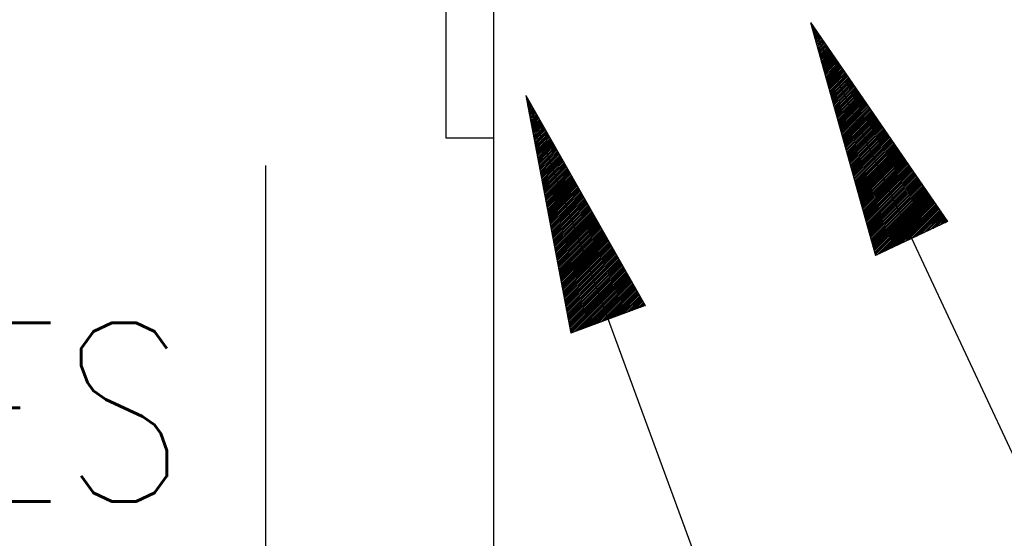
# Model space of a CAD drawing. Extents: x 0 to 7.6, y 0 to 9.85.
# Tile 34 of 39: x 5.73 to 6.14, y 5.8 to 6.01. Entities that reach past the tile are written whole.
import ezdxf

# ---------------------------------------------------------------- set-up
doc = ezdxf.new("R2010")
doc.units = 0
doc.header["$MEASUREMENT"] = 0
doc.layers.get('0').update_dxf_attribs({"color": 2, "linetype": 'CONTINUOUS'})
doc.layers.add('E-DETL', color=2, linetype='CONTINUOUS')
doc.layers.add('E-DETL-TEXT', color=3, linetype='CONTINUOUS')
doc.styles.add('ROMANS', font='ROMANS.SHX', dxfattribs={"width": 0.8})

# ---------------------------------------------------------------- blocks, each defined once
blk = doc.blocks.new('*X13')
at = {"color": 0}
for p, q in [((151.619, 136.893), (151.621, 136.895)), ((151.621, 136.895), (151.622, 136.897)), ((151.623, 136.88), (151.626, 136.883)), ((151.626, 136.883), (151.629, 136.886)), ((151.627, 136.866), (151.632, 136.871)), ((151.631, 136.852), (151.638, 136.859)), ((151.632, 136.871), (151.637, 136.876)), ((151.634, 136.838), (151.643, 136.847)), ((151.638, 136.859), (151.644, 136.865)), ((151.638, 136.824), (151.649, 136.835)), ((151.642, 136.811), (151.654, 136.823)), ((151.643, 136.847), (151.651, 136.855)), ((151.646, 136.797), (151.66, 136.811)), ((151.649, 136.835), (151.658, 136.844)), ((151.65, 136.783), (151.666, 136.799)), ((151.654, 136.823), (151.665, 136.834)), ((151.654, 136.769), (151.671, 136.787)), ((151.66, 136.811), (151.673, 136.823)), ((151.666, 136.799), (151.68, 136.813)), ((151.671, 136.787), (151.687, 136.802)), ((151.677, 136.775), (151.694, 136.792)), ((151.658, 136.755), (151.677, 136.775)), ((151.661, 136.741), (151.683, 136.763)), ((151.665, 136.728), (151.688, 136.751)), ((151.669, 136.714), (151.694, 136.739)), ((151.673, 136.7), (151.7, 136.727)), ((151.677, 136.686), (151.705, 136.715)), ((151.681, 136.672), (151.711, 136.702)), ((151.683, 136.763), (151.701, 136.782)), ((151.685, 136.659), (151.716, 136.69)), ((151.688, 136.751), (151.709, 136.771)), ((151.694, 136.739), (151.716, 136.761)), ((151.7, 136.727), (151.723, 136.75)), ((151.705, 136.715), (151.73, 136.74)), ((151.711, 136.702), (151.738, 136.729)), ((151.716, 136.69), (151.745, 136.719)), ((151.722, 136.678), (151.752, 136.708)), ((151.728, 136.666), (151.759, 136.698)), ((151.733, 136.654), (151.766, 136.687)), ((151.688, 136.645), (151.722, 136.678)), ((151.692, 136.631), (151.728, 136.666)), ((151.696, 136.617), (151.733, 136.654)), ((151.7, 136.603), (151.739, 136.642)), ((151.704, 136.589), (151.745, 136.63)), ((151.708, 136.576), (151.75, 136.618)), ((151.712, 136.562), (151.756, 136.606)), ((151.715, 136.548), (151.762, 136.594)), ((151.719, 136.534), (151.767, 136.582)), ((151.739, 136.642), (151.774, 136.677)), ((151.745, 136.63), (151.781, 136.666)), ((151.75, 136.618), (151.788, 136.656)), ((151.756, 136.606), (151.795, 136.645)), ((151.762, 136.594), (151.802, 136.635)), ((151.767, 136.582), (151.81, 136.624)), ((151.773, 136.57), (151.817, 136.614)), ((151.778, 136.558), (151.824, 136.604)), ((151.784, 136.546), (151.831, 136.593)), ((151.79, 136.534), (151.838, 136.583)), ((151.723, 136.52), (151.773, 136.57)), ((151.727, 136.507), (151.778, 136.558)), ((151.731, 136.493), (151.784, 136.546)), ((151.735, 136.479), (151.79, 136.534)), ((151.739, 136.465), (151.795, 136.522)), ((151.743, 136.451), (151.801, 136.51)), ((151.746, 136.438), (151.807, 136.498)), ((151.75, 136.424), (151.812, 136.486)), ((151.754, 136.41), (151.818, 136.474)), ((151.795, 136.522), (151.846, 136.572)), ((151.801, 136.51), (151.853, 136.562)), ((151.807, 136.498), (151.86, 136.551)), ((151.812, 136.486), (151.867, 136.541)), ((151.818, 136.474), (151.874, 136.53)), ((151.824, 136.462), (151.882, 136.52)), ((151.829, 136.45), (151.889, 136.509)), ((151.835, 136.438), (151.896, 136.499)), ((151.84, 136.426), (151.903, 136.488)), ((151.846, 136.413), (151.91, 136.478)), ((151.758, 136.396), (151.824, 136.462)), ((151.762, 136.382), (151.829, 136.45)), ((151.766, 136.368), (151.835, 136.438)), ((151.77, 136.355), (151.84, 136.426)), ((151.773, 136.341), (151.846, 136.413)), ((151.777, 136.327), (151.852, 136.401)), ((151.781, 136.313), (151.857, 136.389)), ((151.785, 136.299), (151.863, 136.377)), ((151.789, 136.286), (151.869, 136.365)), ((151.852, 136.401), (151.918, 136.467)), ((151.857, 136.389), (151.925, 136.457)), ((151.863, 136.377), (151.932, 136.446)), ((151.869, 136.365), (151.939, 136.436)), ((151.874, 136.353), (151.947, 136.426)), ((151.88, 136.341), (151.954, 136.415)), ((151.886, 136.329), (151.961, 136.405)), ((151.891, 136.317), (151.968, 136.394)), ((151.897, 136.305), (151.975, 136.384)), ((151.902, 136.293), (151.983, 136.373)), ((151.793, 136.272), (151.874, 136.353)), ((151.797, 136.258), (151.88, 136.341)), ((151.8, 136.244), (151.886, 136.329)), ((151.804, 136.23), (151.891, 136.317)), ((151.808, 136.216), (151.897, 136.305)), ((151.812, 136.203), (151.902, 136.293)), ((151.816, 136.189), (151.908, 136.281)), ((151.82, 136.175), (151.914, 136.269)), ((151.908, 136.281), (151.99, 136.363)), ((151.914, 136.269), (151.997, 136.352)), ((151.919, 136.257), (152.004, 136.342)), ((151.925, 136.245), (152.011, 136.331)), ((151.931, 136.233), (152.019, 136.321)), ((151.936, 136.221), (152.026, 136.31)), ((151.942, 136.209), (152.033, 136.3)), ((151.948, 136.197), (152.04, 136.289)), ((151.953, 136.185), (152.047, 136.279)), ((151.959, 136.173), (152.055, 136.268)), ((151.824, 136.161), (151.919, 136.257)), ((151.828, 136.147), (151.925, 136.245)), ((151.831, 136.134), (151.931, 136.233)), ((151.835, 136.12), (151.936, 136.221)), ((151.839, 136.106), (151.942, 136.209)), ((151.843, 136.092), (151.948, 136.197)), ((151.847, 136.078), (151.953, 136.185)), ((151.851, 136.065), (151.959, 136.173)), ((151.855, 136.051), (151.964, 136.161)), ((151.964, 136.161), (152.062, 136.258)), ((151.97, 136.149), (152.069, 136.248)), ((151.976, 136.137), (152.076, 136.237)), ((151.981, 136.125), (152.083, 136.227)), ((151.987, 136.112), (152.091, 136.216)), ((151.993, 136.1), (152.098, 136.206)), ((151.998, 136.088), (152.105, 136.195)), ((152.004, 136.076), (152.112, 136.185)), ((152.01, 136.064), (152.12, 136.174)), ((152.015, 136.052), (152.127, 136.164)), ((148.584, 136.121), (148.585, 136.122)), ((148.585, 136.122), (148.586, 136.123)), ((148.587, 136.106), (148.59, 136.109)), ((148.589, 136.091), (148.594, 136.096)), ((148.59, 136.109), (148.592, 136.112)), ((148.592, 136.076), (148.599, 136.083)), ((148.594, 136.096), (148.599, 136.101)), ((148.595, 136.061), (148.604, 136.07)), ((148.598, 136.047), (148.609, 136.058)), ((148.599, 136.083), (148.605, 136.089)), ((148.604, 136.07), (148.612, 136.078)), ((148.609, 136.058), (148.618, 136.067)), ((148.613, 136.045), (148.624, 136.056)), ((151.858, 136.037), (151.97, 136.149)), ((151.862, 136.023), (151.976, 136.137)), ((151.866, 136.009), (151.981, 136.125)), ((151.87, 135.995), (151.987, 136.112)), ((151.874, 135.982), (151.993, 136.1)), ((151.878, 135.968), (151.998, 136.088)), ((151.882, 135.954), (152.004, 136.076)), ((151.885, 135.94), (152.01, 136.064)), ((151.889, 135.926), (152.015, 136.052)), ((152.021, 136.04), (152.134, 136.153)), ((152.026, 136.028), (152.141, 136.143)), ((152.032, 136.016), (152.148, 136.132)), ((152.038, 136.004), (152.156, 136.122)), ((152.043, 135.992), (152.163, 136.111)), ((152.049, 135.98), (152.17, 136.101)), ((152.055, 135.968), (152.177, 136.091)), ((152.06, 135.956), (152.184, 136.08)), ((152.066, 135.944), (152.192, 136.07)), ((152.072, 135.932), (152.199, 136.059)), ((148.601, 136.032), (148.613, 136.045)), ((148.603, 136.017), (148.618, 136.032)), ((148.606, 136.002), (148.623, 136.019)), ((148.609, 135.987), (148.628, 136.006)), ((148.612, 135.972), (148.632, 135.993)), ((148.615, 135.957), (148.637, 135.98)), ((148.617, 135.943), (148.642, 135.967)), ((148.618, 136.032), (148.631, 136.044)), ((148.62, 135.928), (148.647, 135.954)), ((148.623, 136.019), (148.637, 136.033)), ((148.628, 136.006), (148.644, 136.022)), ((148.632, 135.993), (148.65, 136.011)), ((148.637, 135.98), (148.656, 135.999)), ((148.642, 135.967), (148.663, 135.988)), ((148.647, 135.954), (148.669, 135.977)), ((148.651, 135.941), (148.676, 135.965)), ((148.656, 135.928), (148.682, 135.954)), ((151.893, 135.913), (152.021, 136.04)), ((151.897, 135.899), (152.026, 136.028)), ((151.901, 135.885), (152.032, 136.016)), ((151.905, 135.871), (152.038, 136.004)), ((151.909, 135.857), (152.043, 135.992)), ((151.912, 135.843), (152.049, 135.98)), ((151.916, 135.83), (152.055, 135.968)), ((151.92, 135.816), (152.06, 135.956)), ((152.077, 135.92), (152.206, 136.049)), ((152.083, 135.908), (152.213, 136.038)), ((152.088, 135.896), (152.22, 136.028)), ((152.094, 135.884), (152.228, 136.017)), ((152.1, 135.872), (152.235, 136.007)), ((152.105, 135.86), (152.242, 135.996)), ((152.111, 135.848), (152.249, 135.986)), ((152.117, 135.836), (152.256, 135.975)), ((152.122, 135.823), (152.264, 135.965)), ((152.128, 135.811), (152.271, 135.954)), ((148.623, 135.913), (148.651, 135.941)), ((148.626, 135.898), (148.656, 135.928)), ((148.629, 135.883), (148.661, 135.915)), ((148.632, 135.868), (148.666, 135.902)), ((148.634, 135.853), (148.67, 135.889)), ((148.637, 135.839), (148.675, 135.877)), ((148.64, 135.824), (148.68, 135.864)), ((148.643, 135.809), (148.685, 135.851)), ((148.661, 135.915), (148.689, 135.943)), ((148.666, 135.902), (148.695, 135.932)), ((148.67, 135.889), (148.701, 135.92)), ((148.675, 135.877), (148.708, 135.909)), ((148.68, 135.864), (148.714, 135.898)), ((148.685, 135.851), (148.721, 135.887)), ((148.689, 135.838), (148.727, 135.875)), ((148.694, 135.825), (148.733, 135.864)), ((148.699, 135.812), (148.74, 135.853)), ((148.704, 135.799), (148.746, 135.842)), ((151.924, 135.802), (152.066, 135.944)), ((151.928, 135.788), (152.072, 135.932)), ((151.932, 135.774), (152.077, 135.92)), ((151.936, 135.761), (152.083, 135.908)), ((151.94, 135.747), (152.088, 135.896)), ((151.943, 135.733), (152.094, 135.884)), ((151.947, 135.719), (152.1, 135.872)), ((151.951, 135.705), (152.105, 135.86)), ((151.955, 135.692), (152.111, 135.848)), ((152.134, 135.799), (152.278, 135.944)), ((152.139, 135.787), (152.285, 135.933)), ((152.145, 135.775), (152.293, 135.923)), ((152.15, 135.763), (152.3, 135.913)), ((152.156, 135.751), (152.307, 135.902)), ((152.162, 135.739), (152.314, 135.892)), ((152.167, 135.727), (152.321, 135.881)), ((152.173, 135.715), (152.329, 135.871)), ((152.179, 135.703), (152.336, 135.86)), ((152.184, 135.691), (152.343, 135.85)), ((148.646, 135.794), (148.689, 135.838)), ((148.648, 135.779), (148.694, 135.825)), ((148.651, 135.764), (148.699, 135.812)), ((148.654, 135.749), (148.704, 135.799)), ((148.657, 135.735), (148.708, 135.786)), ((148.66, 135.72), (148.713, 135.773)), ((148.663, 135.705), (148.718, 135.76)), ((148.665, 135.69), (148.723, 135.747)), ((148.668, 135.675), (148.727, 135.734)), ((148.708, 135.786), (148.753, 135.83)), ((148.713, 135.773), (148.759, 135.819)), ((148.718, 135.76), (148.765, 135.808)), ((148.723, 135.747), (148.772, 135.796)), ((148.727, 135.734), (148.778, 135.785)), ((148.732, 135.721), (148.785, 135.774)), ((148.737, 135.709), (148.791, 135.763)), ((148.742, 135.696), (148.798, 135.751)), ((148.746, 135.683), (148.804, 135.74)), ((151.959, 135.678), (152.117, 135.836)), ((151.963, 135.664), (152.122, 135.823)), ((151.967, 135.65), (152.128, 135.811)), ((151.97, 135.636), (152.134, 135.799)), ((151.974, 135.622), (152.139, 135.787)), ((151.978, 135.609), (152.145, 135.775)), ((151.982, 135.595), (152.15, 135.763)), ((151.986, 135.581), (152.156, 135.751)), ((151.99, 135.567), (152.162, 135.739)), ((152.19, 135.679), (152.35, 135.839)), ((152.196, 135.667), (152.357, 135.829)), ((152.201, 135.655), (152.365, 135.818)), ((152.207, 135.643), (152.372, 135.808)), ((152.212, 135.631), (152.379, 135.797)), ((152.218, 135.619), (152.386, 135.787)), ((152.224, 135.607), (152.393, 135.776)), ((152.229, 135.595), (152.401, 135.766)), ((152.235, 135.583), (152.408, 135.755)), ((152.241, 135.571), (152.415, 135.745)), ((152.246, 135.559), (152.422, 135.735)), ((148.671, 135.66), (148.732, 135.721)), ((148.674, 135.645), (148.737, 135.709)), ((148.677, 135.63), (148.742, 135.696)), ((148.679, 135.616), (148.746, 135.683)), ((148.682, 135.601), (148.751, 135.67)), ((148.685, 135.586), (148.756, 135.657)), ((148.688, 135.571), (148.761, 135.644)), ((148.691, 135.556), (148.765, 135.631)), ((148.751, 135.67), (148.81, 135.729)), ((148.756, 135.657), (148.817, 135.718)), ((148.761, 135.644), (148.823, 135.706)), ((148.765, 135.631), (148.83, 135.695)), ((148.77, 135.618), (148.836, 135.684)), ((148.775, 135.605), (148.842, 135.673)), ((148.78, 135.592), (148.849, 135.661)), ((148.784, 135.579), (148.855, 135.65)), ((148.789, 135.566), (148.862, 135.639)), ((151.994, 135.553), (152.167, 135.727)), ((151.997, 135.54), (152.173, 135.715)), ((152.001, 135.526), (152.179, 135.703)), ((152.005, 135.512), (152.184, 135.691)), ((152.009, 135.498), (152.19, 135.679)), ((152.013, 135.484), (152.196, 135.667)), ((152.017, 135.47), (152.201, 135.655)), ((152.021, 135.457), (152.207, 135.643)), ((152.025, 135.443), (152.212, 135.631)), ((152.252, 135.547), (152.429, 135.724)), ((152.258, 135.534), (152.437, 135.714)), ((152.263, 135.522), (152.444, 135.703)), ((152.269, 135.51), (152.451, 135.693)), ((152.274, 135.498), (152.458, 135.682)), ((152.28, 135.486), (152.466, 135.672)), ((152.286, 135.474), (152.473, 135.661)), ((152.291, 135.462), (152.48, 135.651)), ((152.297, 135.45), (152.487, 135.64)), ((152.303, 135.438), (152.494, 135.63)), ((148.693, 135.541), (148.77, 135.618)), ((148.696, 135.526), (148.775, 135.605)), ((148.699, 135.512), (148.78, 135.592)), ((148.702, 135.497), (148.784, 135.579)), ((148.705, 135.482), (148.789, 135.566)), ((148.708, 135.467), (148.794, 135.553)), ((148.71, 135.452), (148.799, 135.54)), ((148.713, 135.437), (148.804, 135.528)), ((148.794, 135.553), (148.868, 135.627)), ((148.799, 135.54), (148.874, 135.616)), ((148.804, 135.528), (148.881, 135.605)), ((148.808, 135.515), (148.887, 135.594)), ((148.813, 135.502), (148.894, 135.582)), ((148.818, 135.489), (148.9, 135.571)), ((148.823, 135.476), (148.907, 135.56)), ((148.827, 135.463), (148.913, 135.549)), ((148.832, 135.45), (148.919, 135.537)), ((148.837, 135.437), (148.926, 135.526)), ((152.028, 135.429), (152.218, 135.619)), ((152.032, 135.415), (152.224, 135.607)), ((152.036, 135.401), (152.229, 135.595)), ((152.04, 135.388), (152.235, 135.583)), ((152.044, 135.374), (152.241, 135.571)), ((152.048, 135.36), (152.246, 135.559)), ((152.052, 135.346), (152.252, 135.547)), ((152.055, 135.332), (152.258, 135.534)), ((152.308, 135.426), (152.502, 135.619)), ((152.314, 135.414), (152.509, 135.609)), ((152.32, 135.402), (152.516, 135.598)), ((152.325, 135.39), (152.523, 135.588)), ((152.331, 135.378), (152.53, 135.578)), ((152.336, 135.366), (152.538, 135.567)), ((152.342, 135.354), (152.545, 135.557)), ((152.348, 135.342), (152.552, 135.546)), ((152.353, 135.33), (152.559, 135.536)), ((152.359, 135.318), (152.566, 135.525)), ((148.716, 135.422), (148.808, 135.515)), ((148.719, 135.408), (148.813, 135.502)), ((148.722, 135.393), (148.818, 135.489)), ((148.724, 135.378), (148.823, 135.476)), ((148.727, 135.363), (148.827, 135.463)), ((148.73, 135.348), (148.832, 135.45)), ((148.733, 135.333), (148.837, 135.437)), ((148.736, 135.318), (148.842, 135.424)), ((148.842, 135.424), (148.932, 135.515)), ((148.846, 135.411), (148.939, 135.504)), ((148.851, 135.398), (148.945, 135.492)), ((148.856, 135.385), (148.951, 135.481)), ((148.861, 135.372), (148.958, 135.47)), ((148.865, 135.36), (148.964, 135.459)), ((148.87, 135.347), (148.971, 135.447)), ((148.875, 135.334), (148.977, 135.436)), ((148.88, 135.321), (148.983, 135.425)), ((152.059, 135.319), (152.263, 135.522)), ((152.063, 135.305), (152.269, 135.51)), ((152.067, 135.291), (152.274, 135.498)), ((152.071, 135.277), (152.28, 135.486)), ((152.075, 135.263), (152.286, 135.474)), ((152.079, 135.249), (152.291, 135.462)), ((152.082, 135.236), (152.297, 135.45)), ((152.086, 135.222), (152.303, 135.438)), ((152.09, 135.208), (152.308, 135.426)), ((152.365, 135.306), (152.574, 135.515)), ((152.37, 135.294), (152.581, 135.504)), ((152.376, 135.282), (152.588, 135.494)), ((152.382, 135.27), (152.595, 135.483)), ((152.387, 135.258), (152.602, 135.473)), ((152.393, 135.245), (152.61, 135.462)), ((152.398, 135.233), (152.617, 135.452)), ((152.404, 135.221), (152.624, 135.441)), ((152.41, 135.209), (152.631, 135.431)), ((152.415, 135.197), (152.639, 135.42)), ((148.739, 135.303), (148.846, 135.411)), ((148.741, 135.289), (148.851, 135.398)), ((148.744, 135.274), (148.856, 135.385)), ((148.747, 135.259), (148.861, 135.372)), ((148.75, 135.244), (148.865, 135.36)), ((148.753, 135.229), (148.87, 135.347)), ((148.755, 135.214), (148.875, 135.334)), ((148.758, 135.199), (148.88, 135.321)), ((148.884, 135.308), (148.99, 135.413)), ((148.889, 135.295), (148.996, 135.402)), ((148.894, 135.282), (149.003, 135.391)), ((148.899, 135.269), (149.009, 135.38)), ((148.903, 135.256), (149.016, 135.368)), ((148.908, 135.243), (149.022, 135.357)), ((148.913, 135.23), (149.028, 135.346)), ((148.918, 135.217), (149.035, 135.335)), ((148.922, 135.204), (149.041, 135.323)), ((152.094, 135.194), (152.314, 135.414)), ((152.098, 135.18), (152.32, 135.402)), ((152.102, 135.167), (152.325, 135.39)), ((152.106, 135.153), (152.331, 135.378)), ((152.109, 135.139), (152.336, 135.366)), ((152.113, 135.125), (152.342, 135.354)), ((152.117, 135.111), (152.348, 135.342)), ((152.121, 135.097), (152.353, 135.33)), ((152.125, 135.084), (152.359, 135.318)), ((152.421, 135.185), (152.646, 135.41)), ((152.427, 135.173), (152.653, 135.4)), ((152.432, 135.161), (152.66, 135.389)), ((152.438, 135.149), (152.667, 135.379)), ((152.444, 135.137), (152.675, 135.368)), ((152.449, 135.125), (152.682, 135.358)), ((152.455, 135.113), (152.689, 135.347)), ((152.46, 135.101), (152.696, 135.337)), ((152.466, 135.089), (152.703, 135.326)), ((152.472, 135.077), (152.711, 135.316)), ((148.761, 135.185), (148.884, 135.308)), ((148.764, 135.17), (148.889, 135.295)), ((148.767, 135.155), (148.894, 135.282)), ((148.769, 135.14), (148.899, 135.269)), ((148.772, 135.125), (148.903, 135.256)), ((148.775, 135.11), (148.908, 135.243)), ((148.778, 135.095), (148.913, 135.23)), ((148.781, 135.081), (148.918, 135.217)), ((148.927, 135.192), (149.048, 135.312)), ((148.932, 135.179), (149.054, 135.301)), ((148.937, 135.166), (149.06, 135.29)), ((148.941, 135.153), (149.067, 135.278)), ((148.946, 135.14), (149.073, 135.267)), ((148.951, 135.127), (149.08, 135.256)), ((148.956, 135.114), (149.086, 135.244)), ((148.96, 135.101), (149.093, 135.233)), ((148.965, 135.088), (149.099, 135.222)), ((148.97, 135.075), (149.105, 135.211)), ((152.129, 135.07), (152.365, 135.306)), ((152.133, 135.056), (152.37, 135.294)), ((152.137, 135.042), (152.376, 135.282)), ((152.14, 135.028), (152.382, 135.27)), ((152.144, 135.015), (152.387, 135.258)), ((152.148, 135.001), (152.393, 135.245)), ((152.152, 134.987), (152.398, 135.233)), ((152.156, 134.973), (152.404, 135.221)), ((152.477, 135.065), (152.718, 135.305)), ((152.483, 135.053), (152.725, 135.295)), ((152.489, 135.041), (152.732, 135.284)), ((152.494, 135.029), (152.739, 135.274)), ((152.5, 135.017), (152.747, 135.263)), ((152.506, 135.005), (152.754, 135.253)), ((152.511, 134.993), (152.761, 135.242)), ((152.517, 134.981), (152.768, 135.232)), ((152.522, 134.969), (152.775, 135.222)), ((152.528, 134.957), (152.783, 135.211)), ((148.784, 135.066), (148.922, 135.204)), ((148.786, 135.051), (148.927, 135.192)), ((148.789, 135.036), (148.932, 135.179)), ((148.792, 135.021), (148.937, 135.166)), ((148.795, 135.006), (148.941, 135.153)), ((148.798, 134.991), (148.946, 135.14)), ((148.8, 134.977), (148.951, 135.127)), ((148.803, 134.962), (148.956, 135.114)), ((148.975, 135.062), (149.112, 135.199)), ((148.979, 135.049), (149.118, 135.188)), ((148.984, 135.036), (149.125, 135.177)), ((148.989, 135.023), (149.131, 135.166)), ((148.994, 135.011), (149.137, 135.154)), ((148.998, 134.998), (149.144, 135.143)), ((149.003, 134.985), (149.15, 135.132)), ((149.008, 134.972), (149.157, 135.121)), ((149.013, 134.959), (149.163, 135.109)), ((152.16, 134.959), (152.41, 135.209)), ((152.164, 134.946), (152.415, 135.197)), ((152.167, 134.932), (152.421, 135.185)), ((152.171, 134.918), (152.427, 135.173)), ((152.175, 134.904), (152.432, 135.161)), ((152.179, 134.89), (152.438, 135.149)), ((152.183, 134.876), (152.444, 135.137)), ((152.187, 134.863), (152.449, 135.125)), ((152.191, 134.849), (152.455, 135.113)), ((152.534, 134.944), (152.79, 135.201)), ((152.539, 134.932), (152.797, 135.19)), ((152.545, 134.92), (152.804, 135.18)), ((152.551, 134.908), (152.812, 135.169)), ((152.556, 134.896), (152.819, 135.159)), ((152.562, 134.884), (152.826, 135.148)), ((152.568, 134.872), (152.833, 135.138)), ((152.573, 134.86), (152.84, 135.127)), ((152.579, 134.848), (152.848, 135.117)), ((152.584, 134.836), (152.855, 135.106)), ((148.806, 134.947), (148.96, 135.101)), ((148.809, 134.932), (148.965, 135.088)), ((148.812, 134.917), (148.97, 135.075)), ((148.815, 134.902), (148.975, 135.062)), ((148.817, 134.887), (148.979, 135.049)), ((148.82, 134.872), (148.984, 135.036)), ((148.823, 134.858), (148.989, 135.023)), ((148.826, 134.843), (148.994, 135.011)), ((149.017, 134.946), (149.169, 135.098)), ((149.022, 134.933), (149.176, 135.087)), ((149.027, 134.92), (149.182, 135.076)), ((149.032, 134.907), (149.189, 135.064)), ((149.036, 134.894), (149.195, 135.053)), ((149.041, 134.881), (149.202, 135.042)), ((149.046, 134.868), (149.208, 135.03)), ((149.051, 134.855), (149.214, 135.019)), ((149.055, 134.843), (149.221, 135.008)), ((152.194, 134.835), (152.46, 135.101)), ((152.198, 134.821), (152.466, 135.089)), ((152.202, 134.807), (152.472, 135.077)), ((152.206, 134.794), (152.477, 135.065)), ((152.21, 134.78), (152.483, 135.053)), ((152.214, 134.766), (152.489, 135.041)), ((152.218, 134.752), (152.494, 135.029)), ((152.222, 134.738), (152.5, 135.017)), ((152.225, 134.724), (152.506, 135.005)), ((152.59, 134.824), (152.862, 135.096)), ((152.596, 134.812), (152.869, 135.085)), ((152.601, 134.8), (152.876, 135.075)), ((152.607, 134.788), (152.884, 135.064)), ((152.613, 134.776), (152.891, 135.054)), ((152.618, 134.764), (152.898, 135.044)), ((152.624, 134.752), (152.905, 135.033)), ((152.63, 134.74), (152.912, 135.023)), ((152.635, 134.728), (152.92, 135.012)), ((152.641, 134.716), (152.927, 135.002)), ((148.829, 134.828), (148.998, 134.998)), ((148.831, 134.813), (149.003, 134.985)), ((148.834, 134.798), (149.008, 134.972)), ((148.837, 134.783), (149.013, 134.959)), ((148.84, 134.768), (149.017, 134.946)), ((148.843, 134.754), (149.022, 134.933)), ((148.845, 134.739), (149.027, 134.92)), ((148.848, 134.724), (149.032, 134.907)), ((149.06, 134.83), (149.227, 134.997)), ((149.065, 134.817), (149.234, 134.985)), ((149.07, 134.804), (149.24, 134.974)), ((149.074, 134.791), (149.246, 134.963)), ((149.079, 134.778), (149.253, 134.952)), ((149.084, 134.765), (149.259, 134.94)), ((149.089, 134.752), (149.266, 134.929)), ((149.093, 134.739), (149.272, 134.918)), ((149.098, 134.726), (149.278, 134.907)), ((149.103, 134.713), (149.285, 134.895)), ((152.229, 134.711), (152.511, 134.993)), ((152.233, 134.697), (152.517, 134.981)), ((152.237, 134.683), (152.522, 134.969)), ((152.241, 134.669), (152.528, 134.957)), ((152.245, 134.655), (152.534, 134.944)), ((152.249, 134.642), (152.539, 134.932)), ((152.252, 134.628), (152.545, 134.92)), ((152.256, 134.614), (152.551, 134.908)), ((152.26, 134.6), (152.556, 134.896)), ((152.646, 134.704), (152.934, 134.991)), ((152.652, 134.692), (152.941, 134.981)), ((152.658, 134.68), (152.948, 134.97)), ((152.663, 134.668), (152.956, 134.96)), ((152.669, 134.655), (152.963, 134.949)), ((152.675, 134.643), (152.97, 134.939)), ((152.68, 134.631), (152.977, 134.928)), ((152.686, 134.619), (152.984, 134.918)), ((152.692, 134.607), (152.992, 134.907)), ((152.723, 134.621), (152.999, 134.897)), ((148.851, 134.709), (149.036, 134.894)), ((148.854, 134.694), (149.041, 134.881)), ((148.857, 134.679), (149.046, 134.868)), ((148.86, 134.664), (149.051, 134.855)), ((148.862, 134.65), (149.055, 134.843)), ((148.865, 134.635), (149.06, 134.83)), ((148.868, 134.62), (149.065, 134.817)), ((148.871, 134.605), (149.07, 134.804)), ((148.874, 134.59), (149.074, 134.791)), ((149.108, 134.7), (149.291, 134.884)), ((149.112, 134.687), (149.298, 134.873)), ((149.117, 134.675), (149.304, 134.861)), ((149.122, 134.662), (149.311, 134.85)), ((149.127, 134.649), (149.317, 134.839)), ((149.131, 134.636), (149.323, 134.828)), ((149.136, 134.623), (149.33, 134.816)), ((149.141, 134.61), (149.336, 134.805)), ((149.146, 134.597), (149.343, 134.794)), ((152.264, 134.586), (152.562, 134.884)), ((152.268, 134.573), (152.568, 134.872)), ((152.272, 134.559), (152.573, 134.86)), ((152.276, 134.545), (152.579, 134.848)), ((152.279, 134.531), (152.584, 134.836)), ((152.283, 134.517), (152.59, 134.824)), ((152.287, 134.503), (152.596, 134.812)), ((152.291, 134.49), (152.601, 134.8)), ((152.756, 134.636), (153.006, 134.887)), ((152.789, 134.652), (153.013, 134.876)), ((152.822, 134.667), (153.021, 134.866)), ((152.856, 134.683), (153.028, 134.855)), ((152.889, 134.699), (153.035, 134.845)), ((152.922, 134.714), (153.042, 134.834)), ((152.955, 134.73), (153.049, 134.824)), ((152.989, 134.745), (153.057, 134.813)), ((153.022, 134.761), (153.064, 134.803)), ((153.055, 134.776), (153.071, 134.792)), ((148.876, 134.575), (149.079, 134.778)), ((148.879, 134.56), (149.084, 134.765)), ((148.882, 134.546), (149.089, 134.752)), ((148.885, 134.531), (149.093, 134.739)), ((148.888, 134.516), (149.098, 134.726)), ((148.891, 134.501), (149.103, 134.713)), ((148.893, 134.486), (149.108, 134.7)), ((148.896, 134.471), (149.112, 134.687)), ((149.15, 134.584), (149.349, 134.783)), ((149.155, 134.571), (149.355, 134.771)), ((149.16, 134.558), (149.362, 134.76)), ((149.165, 134.545), (149.368, 134.749)), ((149.169, 134.532), (149.375, 134.738)), ((149.174, 134.519), (149.381, 134.726)), ((149.179, 134.506), (149.387, 134.715)), ((149.184, 134.494), (149.394, 134.704)), ((149.188, 134.481), (149.4, 134.692)), ((152.295, 134.476), (152.607, 134.788)), ((152.299, 134.462), (152.613, 134.776)), ((152.303, 134.448), (152.618, 134.764)), ((152.306, 134.434), (152.624, 134.752)), ((152.324, 134.434), (152.63, 134.74)), ((152.357, 134.45), (152.635, 134.728)), ((152.39, 134.465), (152.641, 134.716)), ((152.424, 134.481), (152.646, 134.704)), ((152.457, 134.496), (152.652, 134.692)), ((148.899, 134.456), (149.117, 134.675)), ((148.902, 134.441), (149.122, 134.662)), ((148.905, 134.427), (149.127, 134.649)), ((148.907, 134.412), (149.131, 134.636)), ((148.91, 134.397), (149.136, 134.623)), ((148.913, 134.382), (149.141, 134.61)), ((148.916, 134.367), (149.146, 134.597)), ((148.919, 134.352), (149.15, 134.584)), ((149.193, 134.468), (149.407, 134.681)), ((149.198, 134.455), (149.413, 134.67)), ((149.203, 134.442), (149.42, 134.659)), ((149.207, 134.429), (149.426, 134.647)), ((149.212, 134.416), (149.432, 134.636)), ((149.217, 134.403), (149.439, 134.625)), ((149.222, 134.39), (149.445, 134.614)), ((149.226, 134.377), (149.452, 134.602)), ((149.231, 134.364), (149.458, 134.591)), ((152.49, 134.512), (152.658, 134.68)), ((152.523, 134.527), (152.663, 134.668)), ((152.557, 134.543), (152.669, 134.655)), ((152.59, 134.559), (152.675, 134.643)), ((152.623, 134.574), (152.68, 134.631)), ((152.656, 134.59), (152.686, 134.619)), ((152.69, 134.605), (152.692, 134.607)), ((148.922, 134.337), (149.155, 134.571)), ((148.924, 134.323), (149.16, 134.558)), ((148.927, 134.308), (149.165, 134.545)), ((148.93, 134.293), (149.169, 134.532)), ((148.933, 134.278), (149.174, 134.519)), ((148.936, 134.263), (149.179, 134.506)), ((148.938, 134.248), (149.184, 134.494)), ((148.941, 134.233), (149.188, 134.481)), ((149.236, 134.351), (149.464, 134.58)), ((149.241, 134.338), (149.471, 134.569)), ((149.245, 134.326), (149.477, 134.557)), ((149.25, 134.313), (149.484, 134.546)), ((149.255, 134.3), (149.49, 134.535)), ((149.26, 134.287), (149.496, 134.524)), ((149.264, 134.274), (149.503, 134.512)), ((149.269, 134.261), (149.509, 134.501)), ((149.274, 134.248), (149.516, 134.49)), ((149.279, 134.235), (149.522, 134.478)), ((148.944, 134.219), (149.193, 134.468)), ((148.947, 134.204), (149.198, 134.455)), ((148.95, 134.189), (149.203, 134.442)), ((148.952, 134.174), (149.207, 134.429)), ((148.955, 134.159), (149.212, 134.416)), ((148.958, 134.144), (149.217, 134.403)), ((148.961, 134.129), (149.222, 134.39)), ((148.964, 134.114), (149.226, 134.377)), ((149.283, 134.222), (149.529, 134.467)), ((149.288, 134.209), (149.535, 134.456)), ((149.293, 134.196), (149.541, 134.445)), ((149.298, 134.183), (149.548, 134.433)), ((149.303, 134.17), (149.554, 134.422)), ((149.307, 134.157), (149.561, 134.411)), ((149.312, 134.145), (149.567, 134.4)), ((149.317, 134.132), (149.573, 134.388)), ((149.322, 134.119), (149.58, 134.377)), ((148.967, 134.1), (149.231, 134.364)), ((148.969, 134.085), (149.236, 134.351)), ((148.972, 134.07), (149.241, 134.338)), ((148.975, 134.055), (149.245, 134.326)), ((148.978, 134.04), (149.25, 134.313)), ((148.981, 134.025), (149.255, 134.3)), ((148.983, 134.01), (149.26, 134.287)), ((148.986, 133.996), (149.264, 134.274)), ((149.326, 134.106), (149.586, 134.366)), ((149.331, 134.093), (149.593, 134.355)), ((149.336, 134.08), (149.599, 134.343)), ((149.341, 134.067), (149.606, 134.332)), ((149.345, 134.054), (149.612, 134.321)), ((149.35, 134.041), (149.618, 134.309)), ((149.355, 134.028), (149.625, 134.298)), ((149.36, 134.015), (149.631, 134.287)), ((149.364, 134.002), (149.638, 134.276)), ((148.989, 133.981), (149.269, 134.261)), ((148.992, 133.966), (149.274, 134.248)), ((148.995, 133.951), (149.279, 134.235)), ((148.998, 133.936), (149.283, 134.222)), ((149, 133.921), (149.288, 134.209)), ((149.003, 133.906), (149.293, 134.196)), ((149.006, 133.892), (149.298, 134.183)), ((149.009, 133.877), (149.303, 134.17)), ((149.369, 133.989), (149.644, 134.264)), ((149.374, 133.977), (149.65, 134.253)), ((149.379, 133.964), (149.657, 134.242)), ((149.383, 133.951), (149.663, 134.231)), ((149.388, 133.938), (149.67, 134.219)), ((149.393, 133.925), (149.676, 134.208)), ((149.398, 133.912), (149.682, 134.197)), ((149.402, 133.899), (149.689, 134.186)), ((149.407, 133.886), (149.695, 134.174)), ((149.412, 133.873), (149.702, 134.163)), ((149.012, 133.862), (149.307, 134.157)), ((149.014, 133.847), (149.312, 134.145)), ((149.017, 133.832), (149.317, 134.132)), ((149.02, 133.817), (149.322, 134.119)), ((149.023, 133.802), (149.326, 134.106)), ((149.026, 133.788), (149.331, 134.093)), ((149.028, 133.773), (149.336, 134.08)), ((149.031, 133.758), (149.341, 134.067)), ((149.417, 133.86), (149.708, 134.152)), ((149.421, 133.847), (149.715, 134.14)), ((149.426, 133.834), (149.721, 134.129)), ((149.431, 133.821), (149.727, 134.118)), ((149.436, 133.809), (149.734, 134.107)), ((149.44, 133.796), (149.74, 134.095)), ((149.445, 133.783), (149.747, 134.084)), ((149.45, 133.77), (149.753, 134.073)), ((149.455, 133.757), (149.759, 134.062)), ((149.034, 133.743), (149.345, 134.054)), ((149.037, 133.728), (149.35, 134.041)), ((149.04, 133.713), (149.355, 134.028)), ((149.043, 133.698), (149.36, 134.015)), ((149.045, 133.683), (149.364, 134.002)), ((149.048, 133.669), (149.369, 133.989)), ((149.051, 133.654), (149.374, 133.977)), ((149.054, 133.639), (149.379, 133.964)), ((149.463, 133.748), (149.766, 134.05)), ((149.491, 133.758), (149.772, 134.039)), ((149.519, 133.769), (149.779, 134.028)), ((149.547, 133.779), (149.785, 134.017)), ((149.575, 133.789), (149.791, 134.005)), ((149.603, 133.799), (149.798, 133.994)), ((149.631, 133.81), (149.804, 133.983)), ((149.659, 133.82), (149.811, 133.972)), ((149.687, 133.83), (149.817, 133.96)), ((149.057, 133.624), (149.383, 133.951)), ((149.059, 133.609), (149.388, 133.938)), ((149.072, 133.604), (149.393, 133.925)), ((149.1, 133.614), (149.398, 133.912)), ((149.128, 133.625), (149.402, 133.899)), ((149.156, 133.635), (149.407, 133.886)), ((149.184, 133.645), (149.412, 133.873)), ((149.212, 133.656), (149.417, 133.86)), ((149.24, 133.666), (149.421, 133.847)), ((149.715, 133.841), (149.824, 133.949)), ((149.743, 133.851), (149.83, 133.938)), ((149.771, 133.861), (149.836, 133.926)), ((149.799, 133.871), (149.843, 133.915)), ((149.827, 133.882), (149.849, 133.904)), ((149.855, 133.892), (149.856, 133.893)), ((149.268, 133.676), (149.426, 133.834)), ((149.296, 133.686), (149.431, 133.821)), ((149.324, 133.697), (149.436, 133.809)), ((149.352, 133.707), (149.44, 133.796)), ((149.38, 133.717), (149.445, 133.783)), ((149.408, 133.727), (149.45, 133.77)), ((149.436, 133.738), (149.455, 133.757))]:
    blk.add_line(p, q, dxfattribs=at)

msp = doc.modelspace()

# ---------------------------------------------------------------- linework, layer by layer
at = {"layer": 'E-DETL'}
for p, q in [((5.90815, 6.17519), (5.90815, 5.96519)), ((5.92815, 6.17519), (5.92815, 5.62156)), ((5.90815, 5.96519), (5.92815, 5.96519))]:
    msp.add_line(p, q, dxfattribs=at)
at = {"layer": 'E-DETL-TEXT'}
for p, q in [((6.06115, 6.01355), (6.08845, 5.91592)), ((6.06115, 6.01355), (6.11864, 5.93005)), ((6.06115, 6.01355), (6.27046, 5.56641)), ((5.94174, 5.98297), (5.9606, 5.88336)), ((5.94174, 5.98297), (5.99189, 5.89487)), ((5.94174, 5.98297), (6.13563, 5.45564)), ((5.83253, 5.95354), (5.83253, 5.73107)), ((6.11864, 5.93005), (6.08845, 5.91592)), ((5.99189, 5.89487), (5.9606, 5.88336))]:
    msp.add_line(p, q, dxfattribs=at)

# ---------------------------------------------------------------- block references
at = {"layer": 'E-DETL-TEXT', "xscale": 0.03937, "yscale": 0.03937, "zscale": 0.03937}
msp.add_blockref('*X13', (0.09207, 0.62353), dxfattribs=at)

# ---------------------------------------------------------------- texts
at = {"layer": 'E-DETL-TEXT', "style": 'ROMANS', "width": 0.8}
msp.add_text('VARIES', height=0.074803, dxfattribs=at).set_placement((5.53217, 5.81278))

doc.saveas('drawing.dxf')
